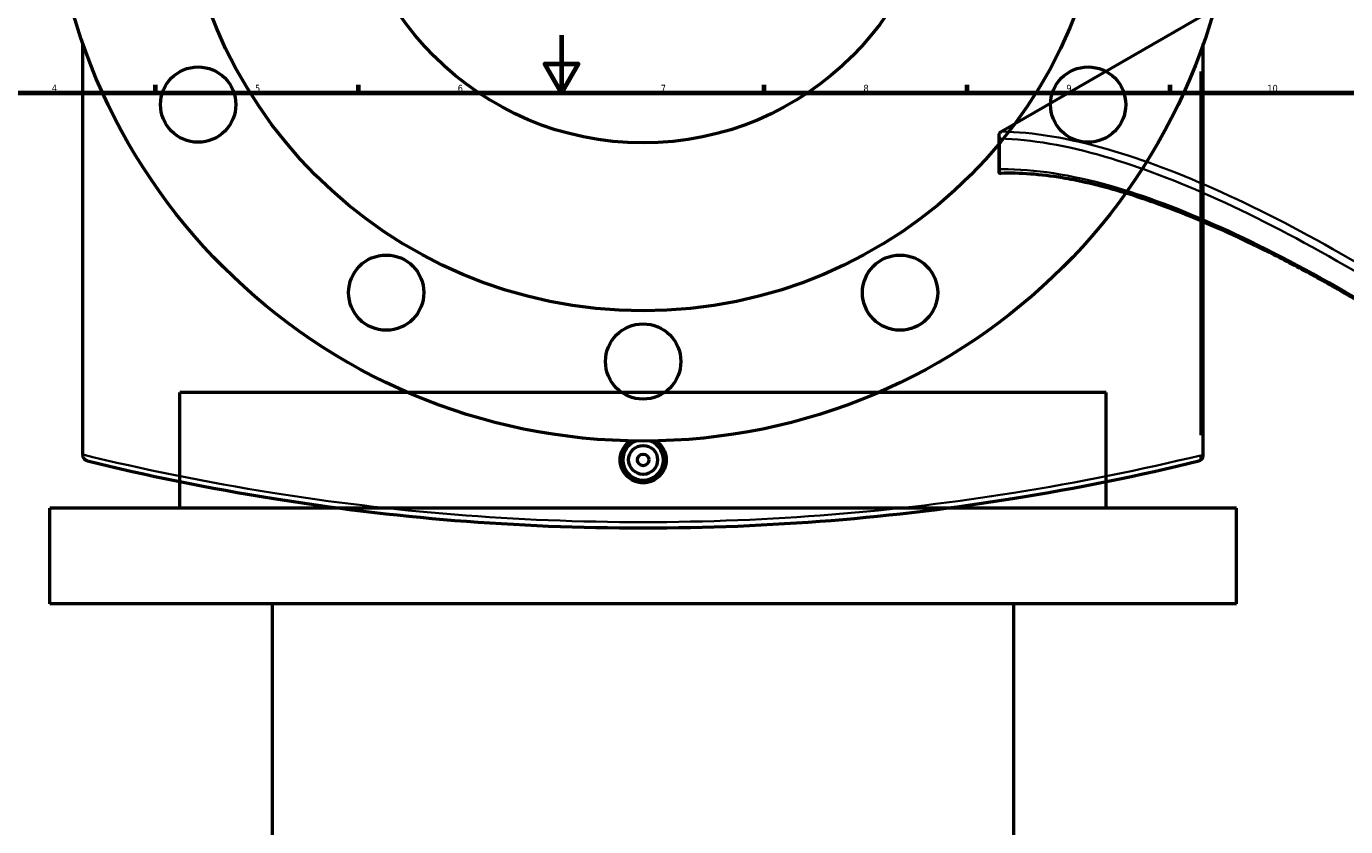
# Model space of a CAD drawing. Header units: millimetres. Extents: x -604 to 1143, y -275 to 917.
# Tile 8 of 11: x 236 to 691, y 321 to 597. Entities that reach past the tile are written whole.
import ezdxf

# ---------------------------------------------------------------- set-up
doc = ezdxf.new("R2010")
doc.units = ezdxf.units.MM
for name, color, linetype, lineweight in [('Border (ANSI)', 7, 'Continuous', 70), ('Dimension (ANSI)', 7, 'Continuous', 25), ('Visible (ANSI)', 7, 'Continuous', 50), ('Visible Narrow (ANSI)', 7, 'Continuous', 35)]:
    doc.layers.add(name, color=color, linetype=linetype, lineweight=lineweight)
doc.styles.add('Note Text (ANSI)', font='tahoma.ttf')
doc.dimstyles.new('Default - mm (ANSI)', dxfattribs={"dimtxt": 2.4, "dimasz": 2.5, "dimexe": 3.175, "dimexo": 1.6002, "dimgap": 0.8, "dimtad": 0, "dimtoh": 1, "dimdec": 0, "dimrnd": 1e-08, "dimzin": 4, "dimdsep": 46, "dimtxsty": 'Note Text (ANSI)', "dimcen": 0.09, "dimdle": 10, "dimclrd": 256, "dimclre": 256, "dimclrt": 5, "dimadec": 1, "dimazin": 1, "dimtfac": 1.27, "dimtofl": 0, "dimtmove": 0, "dimatfit": 3, "dimfxl": 1, "dimtolj": 1, "dimtzin": 4, "dimlwd": -1, "dimlwe": -1, "dimarcsym": 0})

# ---------------------------------------------------------------- blocks, each defined once
blk = doc.blocks.new('Borders Default Border')
at = {"layer": 'Border (ANSI)'}
for p, q in [((280.33, 574), (280.33, 576.8)), ((350.42, 574), (350.42, 576.8)), ((490.58, 574), (490.58, 576.8)), ((560.67, 574), (560.67, 576.8)), ((630.75, 574), (630.75, 576.8))]:
    blk.add_line(p, q, dxfattribs=at)
at = {"layer": 'Border (ANSI)', "flags": 128}
for points in [[(420.5, 594), (420.5, 574), (414.73, 584), (426.27, 584), (420.5, 574)], [(20, 20), (20, 574), (821, 574), (821, 20), (20, 20)]]:
    blk.add_lwpolyline(points, dxfattribs=at)
at = {"layer": 'Border (ANSI)', "color": 5, "true_color": 0x0000ff, "char_height": 2.4, "attachment_point": 7, "style": 'Note Text (ANSI)'}
for s, insert in [('4', (244.45, 574.4)), ('5', (314.67, 574.35)), ('6', (384.69, 574.35)), ('7', (454.8, 574.4)), ('8', (524.84, 574.35)), ('9', (594.92, 574.35)), ('10', (664.35, 574.35))]:
    blk.add_mtext(s, dxfattribs=dict(at, insert=insert))
blk = doc.blocks.new('*D7')
at = {"layer": 'Defpoints', "color": 0, "transparency": 16777216}
for p in [(411.9, 753.83), (485.57, 563.6)]:
    blk.add_point(p, dxfattribs=at)
at = {"layer": 'Dimension (ANSI)', "transparency": 16777216}
for p, q in [((434.31, 695.94), (412.8, 751.5)), ((431.17, 695.94), (434.31, 695.94))]:
    blk.add_line(p, q, dxfattribs=at)
blk.add_solid([(413.19, 751.65), (412.41, 751.35), (411.9, 753.83)], dxfattribs=at)
at = {"layer": 'Dimension (ANSI)', "color": 5, "transparency": 16777216, "insert": (422.57, 697.24), "char_height": 2.4, "attachment_point": 1, "style": 'Note Text (ANSI)'}
blk.add_mtext('\\A1;∅204', dxfattribs=at)
blk = doc.blocks.new('*D8')
at = {"layer": 'Defpoints', "color": 0, "transparency": 16777216}
for p in [(334.32, 828.82), (563.15, 488.61)]:
    blk.add_point(p, dxfattribs=at)
at = {"layer": 'Dimension (ANSI)', "transparency": 16777216}
for p, q in [((337.11, 824.67), (335.72, 826.74)), ((334.61, 824.67), (337.11, 824.67))]:
    blk.add_line(p, q, dxfattribs=at)
blk.add_solid([(336.06, 826.97), (335.37, 826.51), (334.32, 828.82)], dxfattribs=at)
at = {"layer": 'Dimension (ANSI)', "color": 5, "transparency": 16777216, "insert": (326.07, 825.96), "char_height": 2.4, "attachment_point": 1, "style": 'Note Text (ANSI)'}
blk.add_mtext('\\A1;∅410', dxfattribs=at)

msp = doc.modelspace()

# ---------------------------------------------------------------- linework, layer by layer
at = {"layer": 'Visible (ANSI)'}
for p, q in [((572.46, 560.63), (729.56, 651.33)), ((255.23, 449.02), (255.23, 591.02)), ((642.23, 448.78), (642.23, 591.02)), ((571.7, 546.7), (571.7, 559.28)), ((608.73, 470.51), (288.73, 470.51)), ((288.73, 430.51), (288.73, 470.51)), ((608.73, 430.51), (608.73, 470.51)), ((255.23, 449.02), (255.23, 448.78)), ((653.73, 430.51), (243.73, 430.51)), ((243.73, 397.51), (243.73, 430.51)), ((653.73, 397.51), (653.73, 430.51)), ((653.73, 397.51), (243.73, 397.51)), ((320.73, 187.67), (320.73, 397.51)), ((576.73, 187.67), (576.73, 397.51))]:
    msp.add_line(p, q, dxfattribs=at)
for centre, radius in [((448.73, 658.71), 205), ((448.73, 658.71), 160), ((448.73, 658.71), 102), ((295.01, 569.96), 13), ((602.45, 569.96), 13), ((359.98, 504.99), 13), ((537.48, 504.99), 13), ((448.73, 481.21), 13), ((448.73, 447.21), 5), ((448.73, 447.21), 2)]:
    msp.add_circle(centre, radius, dxfattribs=at)
for centre, radius, start, end in [((448.73, 447.21), 7, 111.4321, 68.5679), ((640.23, 448.78), 2, 283.7377, 0)]:
    msp.add_arc(centre, radius, start, end, dxfattribs=at)
msp.add_open_spline([(572.46, 560.63), (572.4, 560.59), (572.34, 560.56), (572.29, 560.52)], degree=3, dxfattribs=at)
for points, knots in [([(571.99, 558.2), (571.99, 558.2), (571.99, 558.2), (571.89, 558.4), (571.81, 558.6), (571.71, 559.01), (571.69, 559.21), (571.73, 559.64), (571.79, 559.87), (571.99, 560.24), (572.12, 560.4), (572.29, 560.52)], [-0.2899131, -0.2899131, -0.2899131, -0.2899131, -0.2891874, -0.2891874, -0.2193909, -0.2193909, -0.1510748, -0.1510748, -0.0710498, -0.0710498, 0, 0, 0, 0]), ([(572.25, 546.18), (572.16, 546.17), (572.08, 546.18), (571.9, 546.24), (571.82, 546.31), (571.69, 546.55), (571.69, 546.73), (571.77, 547.13), (571.86, 547.37), (571.99, 547.62), (571.99, 547.62), (571.99, 547.62)], [-0.4607706, -0.4607706, -0.4607706, -0.4607706, -0.4012016, -0.4012016, -0.2985424, -0.2985424, -0.158045, -0.158045, 0, 0, 0.0012979, 0.0012979, 0.0012979, 0.0012979]), ([(843.16, 390.4), (838.18, 395.08), (833.16, 399.69), (823.04, 408.76), (817.95, 413.23), (807.7, 422), (802.54, 426.32), (792.21, 434.77), (787.03, 438.92), (776.65, 447.04), (771.46, 451), (761.1, 458.75), (755.92, 462.53), (745.61, 469.89), (740.48, 473.47), (730.27, 480.41), (725.19, 483.77), (715.13, 490.26), (710.14, 493.4), (700.27, 499.42), (695.39, 502.32), (685.76, 507.85), (681, 510.49), (671.64, 515.51), (667.03, 517.88), (657.97, 522.37), (653.53, 524.47), (644.81, 528.4), (640.54, 530.23), (632.19, 533.59), (628.1, 535.13), (620.14, 537.91), (616.26, 539.16), (608.7, 541.35), (605.03, 542.29), (598.78, 543.69), (596.16, 544.2), (589.77, 545.27), (586.08, 545.72), (578.96, 546.24), (575.54, 546.3), (572.25, 546.18)], [5.495106, 5.495106, 5.495106, 5.495106, 7.550473, 7.550473, 9.60584, 9.60584, 11.661206, 11.661206, 13.716573, 13.716573, 15.77194, 15.77194, 17.827307, 17.827307, 19.882674, 19.882674, 21.938041, 21.938041, 23.993407, 23.993407, 26.048774, 26.048774, 28.104141, 28.104141, 30.159508, 30.159508, 32.214875, 32.214875, 34.270241, 34.270241, 36.325608, 36.325608, 38.380975, 38.380975, 40.436342, 40.436342, 41.977867, 41.977867, 44.290155, 44.290155, 46.602442, 46.602442, 46.602442, 46.602442]), ([(456.67, 447.21), (456.67, 446.22), (456.47, 445.15), (455.66, 443.2), (455.05, 442.31), (453.64, 440.9), (452.75, 440.29), (450.79, 439.48), (449.73, 439.29), (447.74, 439.29), (446.67, 439.48), (444.72, 440.29), (443.83, 440.9), (442.42, 442.31), (441.81, 443.2), (441, 445.15), (440.8, 446.22), (440.8, 448.21), (441, 449.27), (441.81, 451.23), (442.42, 452.12), (443.46, 453.16), (443.85, 453.48), (444.26, 453.76)], [0, 0, 0, 0, 0.298796, 0.298796, 0.597592, 0.597592, 0.896324, 0.896324, 1.195056, 1.195056, 1.493788, 1.493788, 1.79252, 1.79252, 2.091315, 2.091315, 2.390111, 2.390111, 2.688907, 2.688907, 2.987703, 2.987703, 3.131779, 3.131779, 3.131779, 3.131779]), ([(453.2, 453.76), (453.62, 453.48), (454, 453.16), (455.05, 452.12), (455.66, 451.23), (456.47, 449.27), (456.67, 448.21), (456.67, 447.21)], [4.0385547, 4.0385547, 4.0385547, 4.0385547, 4.1826307, 4.1826307, 4.4814266, 4.4814266, 4.7802225, 4.7802225, 4.7802225, 4.7802225]), ([(256.76, 446.84), (256.76, 446.84), (256.75, 446.84), (256.55, 446.89), (256.37, 446.97), (256.02, 447.18), (255.86, 447.31), (255.57, 447.65), (255.44, 447.87), (255.27, 448.32), (255.23, 448.55), (255.23, 448.78)], [-0.2899131, -0.2899131, -0.2899131, -0.2899131, -0.2891874, -0.2891874, -0.2193909, -0.2193909, -0.1510748, -0.1510748, -0.0710498, -0.0710498, 0, 0, 0, 0]), ([(256.76, 446.84), (277.03, 441.88), (298.6, 437.45), (341.34, 430.62), (362.33, 428.06), (405.13, 424.6), (426.93, 423.71), (448.73, 423.71), (470.54, 423.71), (492.34, 424.6), (535.14, 428.06), (556.12, 430.62), (598.86, 437.45), (620.43, 441.88), (640.71, 446.84)], [2.183249, 2.183249, 2.183249, 2.183249, 9.441805, 9.441805, 15.966813, 15.966813, 22.491825, 22.491825, 22.491825, 29.016837, 29.016837, 35.541845, 35.541845, 42.800007, 42.800007, 42.800007, 42.800007])]:
    msp.add_open_spline(points, degree=3, knots=knots, dxfattribs=at)
at = {"layer": 'Visible Narrow (ANSI)'}
for p, q in [((641.27, 581.36), (641.27, 455.76)), ((571.99, 547.62), (571.99, 558.2)), ((641.36, 448.78), (642.23, 448.78))]:
    msp.add_line(p, q, dxfattribs=at)
msp.add_ellipse((640.23, 448.78), major_axis=(0.47, -1.94), ratio=0.509399, start_param=0.072345, end_param=1.374556, dxfattribs=at)
for points, knots in [([(845.26, 403.41), (827.39, 419.81), (808.96, 435.4), (773.83, 463.02), (757.14, 475.25), (724.36, 497.64), (708.27, 507.79), (692.8, 516.72), (677.34, 525.65), (662.51, 533.35), (634.59, 546.01), (621.51, 550.96), (595.81, 558.4), (583.47, 560.48), (572.46, 560.63)], [-42.800007, -42.800007, -42.800007, -42.800007, -35.541845, -35.541845, -29.016837, -29.016837, -22.491825, -22.491825, -22.491825, -15.966813, -15.966813, -9.441805, -9.441805, -2.068994, -2.068994, -2.068994, -2.068994]), ([(571.99, 558.2), (582.83, 557.96), (594.95, 555.86), (620.33, 548.46), (633.36, 543.5), (661.18, 530.86), (675.97, 523.17), (691.39, 514.27), (706.81, 505.37), (722.85, 495.25), (755.56, 472.95), (772.21, 460.77), (807.26, 433.28), (825.65, 417.77), (843.49, 401.45)], [2.183249, 2.183249, 2.183249, 2.183249, 9.441805, 9.441805, 15.966813, 15.966813, 22.491825, 22.491825, 22.491825, 29.016837, 29.016837, 35.541845, 35.541845, 42.800007, 42.800007, 42.800007, 42.800007]), ([(843.49, 390.87), (843.05, 391.29), (842.61, 391.7), (823.97, 409.12), (805.13, 425.25), (770.07, 452.99), (753.88, 464.92), (722.05, 486.73), (706.42, 496.61), (691.39, 505.29), (676.36, 513.97), (661.92, 521.45), (634.74, 533.7), (621.99, 538.49), (596.38, 545.77), (583.89, 547.73), (572.52, 547.63), (572.26, 547.62), (571.99, 547.62)], [5.495106, 5.495106, 5.495106, 5.495106, 5.675775, 5.675775, 13.15041, 13.15041, 19.512408, 19.512408, 25.874412, 25.874412, 25.874412, 32.236415, 32.236415, 38.598414, 38.598414, 46.075753, 46.075753, 46.254153, 46.254153, 46.254153, 46.254153]), ([(641.27, 448.78), (620.94, 443.84), (599.3, 439.41), (556.44, 432.6), (535.39, 430.05), (492.47, 426.6), (470.6, 425.71), (448.73, 425.71), (426.86, 425.71), (405, 426.6), (362.07, 430.05), (341.03, 432.6), (297.81, 439.47), (275.85, 443.98), (255.23, 449.02)], [-42.800007, -42.800007, -42.800007, -42.800007, -35.541845, -35.541845, -29.016837, -29.016837, -22.491825, -22.491825, -22.491825, -15.966813, -15.966813, -9.441805, -9.441805, -2.068994, -2.068994, -2.068994, -2.068994])]:
    msp.add_open_spline(points, degree=3, knots=knots, dxfattribs=at)

# ---------------------------------------------------------------- block references
msp.add_blockref('Borders Default Border', (0, 0))

# ---------------------------------------------------------------- dimensions: what is measured, and where the dimension line sits
at = {"layer": 'Dimension (ANSI)'}
for p1, p2, picture, middle in [((563.15, 488.61), (334.32, 828.82), '*D8', (329.94, 824.67)), ((485.57, 563.6), (411.9, 753.83), '*D7', (426.47, 695.94))]:
    dim = msp.add_diameter_dim_2p(p1=p1, p2=p2, dimstyle='Default - mm (ANSI)', override={"dimgap": 0.8, "dimtih": 1, "dimdec": 0, "dimlfac": 1, "dimtol": 0, "dimlim": 0, "dimtp": 0, "dimtm": 0, "dimtdec": 2}, dxfattribs=at)
    dim.commit()
    dim.dimension.update_dxf_attribs({"geometry": picture, "text_midpoint": middle, "dimtype": 163})

doc.saveas('drawing.dxf')
